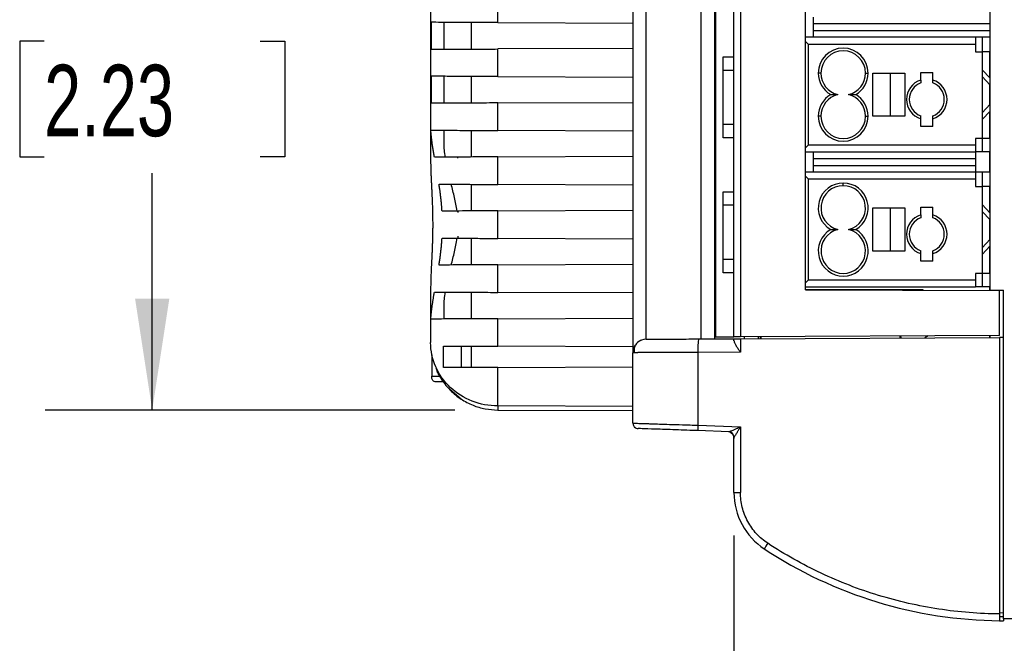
# Model space of a CAD drawing. Header units: millimetres. Extents: x 6 to 273, y 6 to 210.
# Tile 3 of 52: x 68 to 97, y 37 to 56. Entities that reach past the tile are written whole.
import ezdxf

# ---------------------------------------------------------------- set-up
doc = ezdxf.new("R2010")
doc.units = ezdxf.units.MM
doc.layers.add('DIMENSIONS', color=140, linetype='Continuous')
doc.styles.add('SLDTEXTSTYLE0', font='TXT', dxfattribs={"width": 0.7})
doc.dimstyles.new('SLDDIMSTYLE0', dxfattribs={"dimtxt": 2.158008, "dimasz": 3.302, "dimexe": 0, "dimexo": 0.0625, "dimgap": 0.539502, "dimtad": 0, "dimtih": 1, "dimtoh": 1, "dimdec": 1, "dimlfac": 2.5, "dimrnd": 1e-09, "dimzin": 4, "dimdsep": 46, "dimtxsty": 'SLDTEXTSTYLE0', "dimsah": 1, "dimcen": 0.09, "dimadec": 0, "dimazin": 1, "dimtfac": 1, "dimtdec": 1, "dimtofl": 0, "dimtmove": 0, "dimatfit": 3, "dimfxl": 0, "dimfrac": 2, "dimtolj": 1, "dimtzin": 12, "dimarcsym": 0})
doc.dimstyles.new('SLDDIMSTYLE2', dxfattribs={"dimtxt": 2.158008, "dimasz": 3.302, "dimexe": 0, "dimexo": 0.0625, "dimgap": 0.539502, "dimtad": 0, "dimtih": 1, "dimtoh": 1, "dimdec": 1, "dimlfac": 2.5, "dimrnd": 1e-09, "dimzin": 12, "dimdsep": 46, "dimtxsty": 'SLDTEXTSTYLE0', "dimsah": 1, "dimcen": 0.09, "dimadec": 0, "dimazin": 3, "dimtfac": 1, "dimtdec": 1, "dimtofl": 0, "dimtmove": 0, "dimatfit": 3, "dimfxl": 0, "dimfrac": 2, "dimtolj": 1, "dimtzin": 12, "dimarcsym": 0})

# ---------------------------------------------------------------- blocks, each defined once
blk = doc.blocks.new('_D_6')
at = {"layer": 'DIMENSIONS'}
for p, q in [((89.056, 40.55), (89.056, 27.854)), ((132.256, 37.95), (132.256, 27.854)), ((89.056, 31.029), (105.369, 31.029)), ((108.293, 31.029), (107.569, 31.029)), ((107.569, 31.029), (107.569, 27.599)), ((114.706, 31.029), (115.431, 31.029)), ((115.431, 31.029), (115.431, 27.599)), ((132.256, 31.029), (117.63, 31.029)), ((107.569, 27.599), (108.293, 27.599)), ((115.431, 27.599), (114.706, 27.599))]:
    blk.add_line(p, q, dxfattribs=at)
for points in [[(89.056, 31.029), (92.358, 30.521), (92.358, 31.537)], [(132.256, 31.029), (128.954, 31.537), (128.954, 30.521)]]:
    blk.add_solid(points, dxfattribs=at)
at = {"layer": 'DIMENSIONS', "char_height": 2.1167, "attachment_point": 1, "style": 'SLDTEXTSTYLE0'}
for s, insert in [('108.0', (107.396, 34.241)), ('4.25', (108.293, 30.328))]:
    blk.add_mtext(s, dxfattribs=dict(at, insert=insert))
blk = doc.blocks.new('_D_10')
at = {"layer": 'DIMENSIONS'}
for p, q in [((80.778, 66.972), (68.621, 66.972)), ((71.796, 66.972), (71.796, 59.119)), ((68.589, 55.206), (67.864, 55.206)), ((67.864, 55.206), (67.864, 51.777)), ((75.002, 55.206), (75.727, 55.206)), ((75.727, 55.206), (75.727, 51.777)), ((67.864, 51.777), (68.589, 51.777)), ((75.727, 51.777), (75.002, 51.777)), ((71.796, 44.268), (71.796, 51.294)), ((80.778, 44.268), (68.621, 44.268))]:
    blk.add_line(p, q, dxfattribs=at)
for points in [[(71.796, 66.972), (71.288, 63.67), (72.304, 63.67)], [(71.796, 44.268), (72.304, 47.57), (71.288, 47.57)]]:
    blk.add_solid(points, dxfattribs=at)
at = {"layer": 'DIMENSIONS', "char_height": 2.1167, "attachment_point": 1, "style": 'SLDTEXTSTYLE0'}
for s, insert in [('56.8', (68.589, 58.418)), ('2.23', (68.589, 54.505))]:
    blk.add_mtext(s, dxfattribs=dict(at, insert=insert))

msp = doc.modelspace()

# ---------------------------------------------------------------- linework, layer by layer
at = {"color": 7, "linetype": 'Continuous', "lineweight": 25}
for p, q in [((86.056, 65.27), (86.056, 45.969)), ((80.056, 64.972), (80.056, 51.643)), ((80.056, 64.972), (80.056, 51.643)), ((86.455, 46.369), (86.455, 64.87)), ((88.077, 64.863), (88.077, 46.376)), ((88.491, 46.378), (88.491, 64.862)), ((88.504, 64.802), (88.504, 46.437)), ((89.056, 46.44), (89.056, 64.8)), ((89.249, 64.799), (89.249, 46.44)), ((91.176, 47.834), (91.176, 63.405)), ((96.656, 47.82), (96.656, 63.419)), ((82.048, 55.757), (82.048, 56.574)), ((82.048, 55.757), (82.048, 56.574)), ((91.416, 55.72), (91.416, 55.92)), ((91.416, 55.72), (91.416, 55.92)), ((80.076, 55.766), (80.076, 54.966)), ((80.076, 55.766), (80.076, 54.966)), ((80.456, 54.967), (80.456, 55.764)), ((81.256, 55.76), (81.256, 54.971)), ((82.048, 55.757), (86.056, 55.739)), ((82.048, 55.757), (86.056, 55.739)), ((96.656, 55.72), (91.416, 55.72)), ((91.416, 55.52), (91.416, 55.72)), ((96.656, 55.72), (91.416, 55.72)), ((91.416, 55.52), (91.416, 55.72)), ((91.416, 55.52), (96.656, 55.52)), ((91.416, 55.32), (91.416, 55.52)), ((91.416, 55.52), (96.656, 55.52)), ((91.416, 55.32), (91.416, 55.52)), ((96.216, 55.32), (91.176, 55.32)), ((96.216, 55.32), (91.176, 55.32)), ((96.216, 55.32), (96.216, 55.12)), ((96.42, 55.32), (96.216, 55.32)), ((96.216, 55.32), (96.216, 55.12)), ((96.42, 55.32), (96.216, 55.32)), ((96.42, 55.32), (96.42, 54.892)), ((96.656, 55.32), (96.42, 55.32)), ((96.42, 55.32), (96.42, 54.892)), ((96.656, 55.32), (96.42, 55.32)), ((86.056, 54.992), (82.048, 54.974)), ((86.056, 54.992), (82.048, 54.974)), ((82.048, 54.157), (82.048, 54.974)), ((82.048, 54.157), (82.048, 54.974)), ((91.176, 55.198), (91.255, 55.12)), ((91.176, 55.198), (91.255, 55.12)), ((91.255, 55.12), (91.255, 52.12)), ((91.255, 55.12), (96.216, 55.12)), ((91.255, 55.12), (91.255, 52.12)), ((91.255, 55.12), (96.216, 55.12)), ((96.216, 55.12), (96.216, 54.892)), ((96.216, 55.12), (96.216, 54.892)), ((88.736, 54.74), (89.056, 54.74)), ((88.736, 54.34), (88.736, 54.74)), ((88.736, 54.74), (89.056, 54.74)), ((88.736, 54.34), (88.736, 54.74)), ((96.216, 54.892), (96.416, 54.892)), ((96.216, 54.892), (96.416, 54.892)), ((96.416, 54.892), (96.416, 52.32)), ((96.416, 54.892), (96.42, 54.892)), ((96.416, 54.892), (96.416, 52.32)), ((96.416, 54.892), (96.42, 54.892)), ((96.656, 54.892), (96.42, 54.892)), ((96.656, 54.892), (96.42, 54.892)), ((96.646, 54.117), (96.646, 54.892)), ((96.651, 54.112), (96.651, 54.892)), ((89.056, 54.34), (88.736, 54.34)), ((88.736, 52.74), (88.736, 54.34)), ((89.056, 54.34), (88.736, 54.34)), ((88.736, 52.74), (88.736, 54.34)), ((96.656, 54.106), (96.416, 54.36)), ((96.656, 54.106), (96.416, 54.36)), ((80.076, 54.166), (80.076, 53.366)), ((80.076, 54.166), (80.076, 53.366)), ((80.456, 53.367), (80.456, 54.164)), ((81.256, 54.16), (81.256, 53.371)), ((82.048, 54.157), (86.056, 54.139)), ((82.048, 54.157), (86.056, 54.139)), ((91.636, 54.26), (91.556, 54.26)), ((91.636, 54.26), (91.556, 54.26)), ((92.956, 54.26), (93.036, 54.26)), ((92.956, 54.26), (93.036, 54.26)), ((93.176, 54.26), (94.125, 54.26)), ((93.176, 52.98), (93.176, 54.26)), ((93.176, 54.26), (94.125, 54.26)), ((93.176, 52.98), (93.176, 54.26)), ((93.696, 52.98), (93.696, 54.26)), ((93.696, 52.98), (93.696, 54.26)), ((94.125, 54.26), (94.125, 52.98)), ((94.125, 54.26), (94.125, 52.98)), ((94.596, 54.28), (94.956, 54.28)), ((94.596, 54.052), (94.596, 54.28)), ((94.596, 54.28), (94.956, 54.28)), ((94.596, 54.052), (94.596, 54.28)), ((94.956, 54.052), (94.956, 54.28)), ((94.956, 54.052), (94.956, 54.28)), ((96.656, 53.906), (96.416, 54.16)), ((96.656, 53.906), (96.416, 54.16)), ((96.646, 53.322), (96.646, 53.917)), ((96.651, 53.327), (96.651, 53.912)), ((82.048, 53.374), (86.056, 53.392)), ((82.048, 53.374), (86.056, 53.392)), ((82.048, 52.557), (82.048, 53.374)), ((82.048, 52.557), (82.048, 53.374)), ((96.656, 53.333), (96.416, 53.08)), ((96.656, 53.333), (96.416, 53.08)), ((91.636, 52.98), (91.556, 52.98)), ((91.636, 52.98), (91.556, 52.98)), ((92.956, 52.98), (93.036, 52.98)), ((92.956, 52.98), (93.036, 52.98)), ((94.125, 52.98), (93.176, 52.98)), ((94.125, 52.98), (93.176, 52.98)), ((94.596, 52.68), (94.596, 52.907)), ((94.596, 52.68), (94.596, 52.907)), ((94.956, 52.68), (94.956, 52.907)), ((94.956, 52.68), (94.956, 52.907)), ((96.656, 53.133), (96.416, 52.88)), ((96.656, 53.133), (96.416, 52.88)), ((96.646, 52.32), (96.646, 53.122)), ((96.651, 52.32), (96.651, 53.127)), ((88.736, 52.74), (89.056, 52.74)), ((88.736, 52.34), (88.736, 52.74)), ((88.736, 52.74), (89.056, 52.74)), ((88.736, 52.34), (88.736, 52.74)), ((94.956, 52.68), (94.596, 52.68)), ((94.956, 52.68), (94.596, 52.68)), ((80.456, 52.179), (80.456, 52.564)), ((81.256, 52.56), (81.256, 51.771)), ((86.056, 52.539), (82.048, 52.557)), ((86.056, 52.539), (82.048, 52.557)), ((89.056, 52.34), (88.736, 52.34)), ((89.056, 52.34), (88.736, 52.34)), ((96.416, 52.32), (96.216, 52.32)), ((96.216, 52.32), (96.216, 52.12)), ((96.416, 52.32), (96.216, 52.32)), ((96.216, 52.32), (96.216, 52.12)), ((96.42, 52.32), (96.416, 52.32)), ((96.42, 52.32), (96.416, 52.32)), ((96.42, 52.32), (96.42, 51.92)), ((96.656, 52.32), (96.42, 52.32)), ((96.42, 52.32), (96.42, 51.92)), ((96.656, 52.32), (96.42, 52.32)), ((91.255, 52.12), (91.176, 52.041)), ((91.255, 52.12), (91.176, 52.041)), ((96.216, 52.12), (91.255, 52.12)), ((96.216, 52.12), (91.255, 52.12)), ((96.216, 52.12), (96.216, 51.92)), ((96.216, 52.12), (96.216, 51.92)), ((82.048, 51.774), (86.056, 51.792)), ((82.048, 51.774), (86.056, 51.792)), ((82.048, 50.957), (82.048, 51.774)), ((82.048, 50.957), (82.048, 51.774)), ((91.176, 51.92), (96.216, 51.92)), ((91.176, 51.92), (96.216, 51.92)), ((91.416, 51.72), (91.416, 51.92)), ((91.416, 51.72), (91.416, 51.92)), ((96.216, 51.72), (91.416, 51.72)), ((91.416, 51.52), (91.416, 51.72)), ((96.216, 51.72), (91.416, 51.72)), ((91.416, 51.52), (91.416, 51.72)), ((96.42, 51.92), (96.216, 51.92)), ((96.216, 51.92), (96.216, 51.72)), ((96.42, 51.92), (96.216, 51.92)), ((96.216, 51.92), (96.216, 51.72)), ((96.216, 51.72), (96.216, 51.52)), ((96.216, 51.72), (96.216, 51.52)), ((96.656, 51.92), (96.42, 51.92)), ((96.656, 51.92), (96.42, 51.92)), ((96.646, 51.32), (96.646, 51.92)), ((96.651, 51.569), (96.651, 51.92)), ((91.416, 51.52), (96.216, 51.52)), ((91.416, 51.32), (91.416, 51.52)), ((91.416, 51.52), (96.216, 51.52)), ((91.416, 51.32), (91.416, 51.52)), ((96.216, 51.52), (96.216, 51.32)), ((96.216, 51.52), (96.216, 51.32)), ((96.646, 51.569), (96.656, 51.569)), ((96.216, 51.32), (91.176, 51.32)), ((96.216, 51.32), (91.176, 51.32)), ((91.176, 51.198), (91.255, 51.12)), ((91.176, 51.198), (91.255, 51.12)), ((91.255, 51.12), (91.255, 48.12)), ((91.255, 51.12), (96.216, 51.12)), ((91.255, 51.12), (91.255, 48.12)), ((91.255, 51.12), (96.216, 51.12)), ((96.216, 51.32), (96.216, 51.12)), ((96.42, 51.32), (96.216, 51.32)), ((96.216, 51.32), (96.216, 51.12)), ((96.42, 51.32), (96.216, 51.32)), ((96.216, 51.12), (96.216, 50.892)), ((96.216, 51.12), (96.216, 50.892)), ((96.42, 51.32), (96.42, 50.892)), ((96.656, 51.32), (96.42, 51.32)), ((96.42, 51.32), (96.42, 50.892)), ((96.656, 51.32), (96.42, 51.32)), ((96.656, 51.37), (96.646, 51.37)), ((81.256, 50.96), (81.256, 50.171)), ((86.056, 50.939), (82.048, 50.957)), ((86.056, 50.939), (82.048, 50.957)), ((92.296, 50.92), (92.296, 51)), ((92.296, 50.92), (92.296, 51)), ((96.216, 50.892), (96.416, 50.892)), ((96.216, 50.892), (96.416, 50.892)), ((96.416, 50.892), (96.416, 48.32)), ((96.416, 50.892), (96.42, 50.892)), ((96.416, 50.892), (96.416, 48.32)), ((96.416, 50.892), (96.42, 50.892)), ((96.656, 50.892), (96.42, 50.892)), ((96.656, 50.892), (96.42, 50.892)), ((96.646, 50.117), (96.646, 50.892)), ((88.736, 50.74), (89.056, 50.74)), ((88.736, 50.34), (88.736, 50.74)), ((88.736, 50.74), (89.056, 50.74)), ((88.736, 50.34), (88.736, 50.74)), ((96.656, 50.769), (96.646, 50.769)), ((96.651, 50.112), (96.651, 50.769)), ((89.056, 50.34), (88.736, 50.34)), ((88.736, 48.74), (88.736, 50.34)), ((89.056, 50.34), (88.736, 50.34)), ((88.736, 48.74), (88.736, 50.34)), ((93.176, 50.26), (94.125, 50.26)), ((93.176, 48.98), (93.176, 50.26)), ((93.176, 50.26), (94.125, 50.26)), ((93.176, 48.98), (93.176, 50.26)), ((93.696, 48.98), (93.696, 50.26)), ((93.696, 48.98), (93.696, 50.26)), ((94.125, 50.26), (94.125, 48.98)), ((94.125, 50.26), (94.125, 48.98)), ((94.596, 50.28), (94.956, 50.28)), ((94.596, 50.052), (94.596, 50.28)), ((94.596, 50.28), (94.956, 50.28)), ((94.596, 50.052), (94.596, 50.28)), ((94.956, 50.052), (94.956, 50.28)), ((94.956, 50.052), (94.956, 50.28)), ((96.656, 50.106), (96.416, 50.36)), ((96.656, 50.106), (96.416, 50.36)), ((82.048, 50.174), (86.056, 50.192)), ((82.048, 50.174), (86.056, 50.192)), ((82.048, 49.357), (82.048, 50.174)), ((82.048, 49.357), (82.048, 50.174)), ((96.656, 49.906), (96.416, 50.16)), ((96.656, 49.906), (96.416, 50.16)), ((96.646, 49.322), (96.646, 49.917)), ((96.651, 49.327), (96.651, 49.912)), ((81.256, 49.36), (81.256, 48.571)), ((86.056, 49.339), (82.048, 49.357)), ((86.056, 49.339), (82.048, 49.357)), ((96.656, 49.333), (96.416, 49.08)), ((96.656, 49.333), (96.416, 49.08)), ((96.656, 49.133), (96.416, 48.88)), ((96.656, 49.133), (96.416, 48.88)), ((96.646, 48.32), (96.646, 49.122)), ((96.651, 48.32), (96.651, 49.127)), ((94.125, 48.98), (93.176, 48.98)), ((94.125, 48.98), (93.176, 48.98)), ((94.596, 48.68), (94.596, 48.907)), ((94.596, 48.68), (94.596, 48.907)), ((94.956, 48.68), (94.956, 48.907)), ((94.956, 48.68), (94.956, 48.907)), ((82.048, 48.574), (86.056, 48.592)), ((82.048, 48.574), (86.056, 48.592)), ((82.048, 47.757), (82.048, 48.574)), ((82.048, 47.757), (82.048, 48.574)), ((88.736, 48.74), (89.056, 48.74)), ((88.736, 48.34), (88.736, 48.74)), ((88.736, 48.74), (89.056, 48.74)), ((88.736, 48.34), (88.736, 48.74)), ((94.956, 48.68), (94.596, 48.68)), ((94.956, 48.68), (94.596, 48.68)), ((89.056, 48.34), (88.736, 48.34)), ((89.056, 48.34), (88.736, 48.34)), ((96.416, 48.32), (96.216, 48.32)), ((96.216, 48.32), (96.216, 48.12)), ((96.416, 48.32), (96.216, 48.32)), ((96.216, 48.32), (96.216, 48.12)), ((96.42, 48.32), (96.416, 48.32)), ((96.42, 48.32), (96.416, 48.32)), ((96.42, 48.32), (96.42, 47.92)), ((96.656, 48.32), (96.42, 48.32)), ((96.42, 48.32), (96.42, 47.92)), ((96.656, 48.32), (96.42, 48.32)), ((91.176, 48.041), (91.255, 48.12)), ((91.176, 48.041), (91.255, 48.12)), ((91.176, 47.92), (96.216, 47.92)), ((91.176, 47.92), (96.216, 47.92)), ((96.216, 48.12), (91.255, 48.12)), ((96.216, 48.12), (91.255, 48.12)), ((96.216, 48.12), (96.216, 47.92)), ((96.216, 48.12), (96.216, 47.92)), ((96.42, 47.92), (96.216, 47.92)), ((96.42, 47.92), (96.216, 47.92)), ((96.656, 47.92), (96.42, 47.92)), ((96.656, 47.92), (96.42, 47.92)), ((96.646, 47.81), (96.646, 47.92)), ((96.651, 47.81), (96.651, 47.92)), ((80.056, 47.889), (80.056, 46.268)), ((80.056, 47.889), (80.056, 46.268)), ((81.256, 47.76), (81.256, 46.971)), ((86.056, 47.739), (82.048, 47.757)), ((86.056, 47.739), (82.048, 47.757)), ((91.176, 47.855), (94.656, 47.84)), ((91.176, 47.834), (96.936, 47.809)), ((94.656, 47.84), (94.656, 47.819)), ((96.656, 47.82), (97.056, 47.82)), ((96.936, 46.474), (96.936, 47.809)), ((97.056, 38.081), (97.056, 47.82)), ((80.456, 46.967), (80.456, 47.352)), ((82.048, 46.974), (86.056, 46.992)), ((82.048, 46.974), (86.056, 46.992)), ((82.048, 46.157), (82.048, 46.974)), ((82.048, 46.157), (82.048, 46.974)), ((89.055, 46.461), (89.055, 46.44)), ((96.936, 46.474), (89.249, 46.44)), ((93.976, 46.461), (93.976, 46.402)), ((94.812, 46.465), (94.717, 46.405)), ((96.646, 46.413), (96.646, 46.473)), ((96.651, 46.413), (96.651, 46.473)), ((80.433, 45.527), (80.433, 46.164)), ((80.433, 45.527), (80.433, 46.164)), ((80.957, 46.162), (80.957, 45.53)), ((81.256, 46.16), (81.256, 45.531)), ((86.056, 46.139), (82.048, 46.157)), ((86.056, 46.139), (82.048, 46.157)), ((87.999, 46.376), (89.056, 46.38)), ((89.056, 46.323), (89.056, 46.38)), ((89.249, 46.381), (96.936, 46.415)), ((89.249, 46.381), (89.249, 45.981)), ((89.353, 46.441), (89.353, 46.381)), ((89.775, 46.443), (89.775, 46.383)), ((89.843, 46.384), (89.843, 46.443)), ((89.854, 46.443), (89.854, 46.384)), ((89.856, 46.384), (89.856, 46.443)), ((93.976, 46.44), (94.016, 46.44)), ((94.016, 46.402), (94.016, 46.44)), ((96.936, 46.415), (96.936, 38.22)), ((97.056, 46.415), (96.936, 46.415)), ((80.089, 45.906), (80.089, 45.271)), ((80.089, 45.906), (80.089, 45.271)), ((86.056, 43.879), (86.056, 45.969)), ((89.249, 45.981), (87.987, 45.976)), ((87.987, 45.976), (87.987, 43.817)), ((82.048, 45.534), (86.056, 45.552)), ((82.048, 45.534), (86.056, 45.552)), ((82.048, 44.388), (82.048, 45.534)), ((82.048, 44.388), (82.048, 45.534)), ((80.089, 45.271), (80.323, 45.27)), ((80.089, 45.271), (80.323, 45.27)), ((80.429, 45.106), (80.209, 45.106)), ((80.429, 45.106), (80.209, 45.106)), ((80.374, 45.194), (80.349, 45.226)), ((80.374, 45.194), (80.349, 45.226)), ((80.964, 44.592), (80.625, 44.872)), ((80.964, 44.592), (80.625, 44.872)), ((86.056, 44.37), (82.048, 44.388)), ((86.056, 44.37), (82.048, 44.388)), ((82.048, 44.268), (86.056, 44.25)), ((82.048, 44.268), (86.056, 44.25)), ((86.056, 43.879), (86.074, 43.878)), ((87.987, 43.817), (89.249, 43.773)), ((88.903, 43.625), (87.987, 43.657)), ((88.977, 43.586), (88.944, 43.598)), ((88.953, 43.613), (88.977, 43.586)), ((89.249, 43.773), (89.249, 41.82)), ((89.056, 41.82), (89.056, 43.465)), ((89.056, 41.82), (89.249, 41.82)), ((96.936, 38.259), (97.056, 38.26)), ((97.056, 38.14), (96.936, 38.139)), ((98.12, 38.079), (97.056, 38.081)), ((97.056, 38.081), (97.056, 38.02))]:
    msp.add_line(p, q, dxfattribs=at)
for centre, radius, start, end in [((92.296, 54.26), 0.74, 0, 180), ((92.296, 54.26), 0.74, 0, 180), ((92.296, 54.26), 0.66, 0, 180), ((92.296, 54.26), 0.66, 0, 180), ((92.296, 54.26), 0.74, 180, 239.8673), ((92.296, 54.26), 0.74, 180, 239.8673), ((92.296, 54.26), 0.66, 180, 255.8589), ((92.296, 54.26), 0.66, 180, 255.8589), ((92.296, 54.26), 0.66, 284.1411, 0), ((92.296, 54.26), 0.66, 284.1411, 0), ((92.296, 54.26), 0.74, 300.1327, 0), ((92.296, 54.26), 0.74, 300.1327, 0), ((94.776, 53.48), 0.6, 107.4576, 252.5424), ((94.776, 53.48), 0.6, 107.4576, 252.5424), ((94.776, 53.48), 0.6, 287.4576, 72.5424), ((94.776, 53.48), 0.6, 287.4576, 72.5424), ((94.776, 53.48), 0.52, 110.2522, 249.7478), ((94.776, 53.48), 0.52, 110.2522, 249.7478), ((94.776, 53.48), 0.52, 290.2522, 69.7478), ((94.776, 53.48), 0.52, 290.2522, 69.7478), ((92.296, 52.98), 0.74, 120.1327, 180), ((92.296, 52.98), 0.74, 120.1327, 180), ((92.296, 52.98), 0.66, 104.1411, 180), ((92.296, 52.98), 0.66, 104.1411, 180), ((92.296, 52.98), 0.66, 0, 75.8589), ((92.296, 52.98), 0.66, 0, 75.8589), ((92.296, 52.98), 0.74, 0, 59.8673), ((92.296, 52.98), 0.74, 0, 59.8673), ((92.296, 52.98), 0.74, 180, 0), ((92.296, 52.98), 0.74, 180, 0), ((92.296, 52.98), 0.66, 180, 270), ((92.296, 52.98), 0.66, 180, 270), ((92.296, 52.98), 0.66, 270, 0), ((92.296, 52.98), 0.66, 270, 0), ((92.296, 50.26), 0.74, 90, 239.8673), ((92.296, 50.26), 0.74, 90, 239.8673), ((92.296, 50.26), 0.66, 90, 255.8589), ((92.296, 50.26), 0.66, 90, 255.8589), ((92.296, 50.26), 0.74, 300.1327, 90), ((92.296, 50.26), 0.74, 300.1327, 90), ((92.296, 50.26), 0.66, 284.1411, 90), ((92.296, 50.26), 0.66, 284.1411, 90), ((94.776, 49.48), 0.6, 107.4576, 252.5424), ((94.776, 49.48), 0.6, 107.4576, 252.5424), ((94.776, 49.48), 0.52, 110.2522, 249.7478), ((94.776, 49.48), 0.52, 110.2522, 249.7478), ((94.776, 49.48), 0.6, 287.4576, 72.5424), ((94.776, 49.48), 0.6, 287.4576, 72.5424), ((94.776, 49.48), 0.52, 290.2522, 69.7478), ((94.776, 49.48), 0.52, 290.2522, 69.7478), ((92.296, 48.98), 0.74, 120.1327, 59.8673), ((92.296, 48.98), 0.74, 120.1327, 59.8673), ((92.296, 48.98), 0.66, 104.1411, 270), ((92.296, 48.98), 0.66, 104.1411, 270), ((92.296, 48.98), 0.66, 270, 75.8589), ((92.296, 48.98), 0.66, 270, 75.8589), ((86.456, 45.969), 0.4, 146.4611, 180), ((86.456, 45.969), 0.4, 90.25, 130.8548), ((90.861, 46.088), 2.877, 174.2629, 182.239), ((88.923, 44.328), 6.876, 179.5, 180.5), ((88.923, 44.328), 6.876, 179.5, 180.5), ((86.216, 43.879), 0.16, 180, 211.0743), ((89.134, 43.737), 1.15, 176.0129, 183.9871), ((86.216, 43.879), 0.16, 227.5577, 268), ((88.896, 43.465), 0.16, 0, 88), ((88.897, 43.465), 0.16, 359.9039, 87.9176), ((91.431, 39.354), 1.677, 144.9481, 151.6581)]:
    msp.add_arc(centre, radius, start, end, dxfattribs=at)
for points, knots in [([(82.048, 55.757), (81.83, 55.758), (81.598, 55.759), (81.147, 55.761), (80.929, 55.762), (80.555, 55.763), (80.4, 55.764), (80.176, 55.765), (80.107, 55.765), (80.076, 55.766)], [0, 0, 0, 0, 0.25, 0.25, 0.5, 0.5, 0.75, 0.75, 1, 1, 1, 1]), ([(82.048, 55.757), (81.83, 55.758), (81.598, 55.759), (81.147, 55.761), (80.929, 55.762), (80.555, 55.763), (80.4, 55.764), (80.176, 55.765), (80.107, 55.765), (80.076, 55.766)], [0, 0, 0, 0, 0.25, 0.25, 0.5, 0.5, 0.75, 0.75, 1, 1, 1, 1]), ([(80.076, 54.966), (80.107, 54.966), (80.176, 54.966), (80.4, 54.967), (80.555, 54.968), (80.929, 54.969), (81.147, 54.97), (81.598, 54.972), (81.83, 54.973), (82.048, 54.974)], [0, 0, 0, 0, 0.25, 0.25, 0.5, 0.5, 0.75, 0.75, 1, 1, 1, 1]), ([(80.076, 54.966), (80.107, 54.966), (80.176, 54.966), (80.4, 54.967), (80.555, 54.968), (80.929, 54.969), (81.147, 54.97), (81.598, 54.972), (81.83, 54.973), (82.048, 54.974)], [0, 0, 0, 0, 0.25, 0.25, 0.5, 0.5, 0.75, 0.75, 1, 1, 1, 1]), ([(82.048, 54.157), (81.83, 54.158), (81.598, 54.159), (81.147, 54.161), (80.929, 54.162), (80.555, 54.163), (80.4, 54.164), (80.176, 54.165), (80.107, 54.165), (80.076, 54.166)], [0, 0, 0, 0, 0.25, 0.25, 0.5, 0.5, 0.75, 0.75, 1, 1, 1, 1]), ([(82.048, 54.157), (81.83, 54.158), (81.598, 54.159), (81.147, 54.161), (80.929, 54.162), (80.555, 54.163), (80.4, 54.164), (80.176, 54.165), (80.107, 54.165), (80.076, 54.166)], [0, 0, 0, 0, 0.25, 0.25, 0.5, 0.5, 0.75, 0.75, 1, 1, 1, 1]), ([(91.925, 53.62), (91.943, 53.62), (91.976, 53.62), (92.029, 53.62), (92.081, 53.62), (92.118, 53.62), (92.135, 53.62)], [0, 0, 0, 0, 0.292383, 0.554917, 0.789758, 1, 1, 1, 1]), ([(91.925, 53.62), (91.943, 53.62), (91.976, 53.62), (92.029, 53.62), (92.081, 53.62), (92.118, 53.62), (92.135, 53.62)], [0, 0, 0, 0, 0.292383, 0.554917, 0.789758, 1, 1, 1, 1]), ([(92.458, 53.62), (92.469, 53.62), (92.493, 53.62), (92.528, 53.62), (92.563, 53.62), (92.598, 53.62), (92.633, 53.62), (92.656, 53.62), (92.668, 53.62)], [0, 0, 0, 0, 0.137644, 0.285656, 0.445128, 0.616918, 0.801699, 1, 1, 1, 1]), ([(92.458, 53.62), (92.469, 53.62), (92.493, 53.62), (92.528, 53.62), (92.563, 53.62), (92.598, 53.62), (92.633, 53.62), (92.656, 53.62), (92.668, 53.62)], [0, 0, 0, 0, 0.137644, 0.285656, 0.445128, 0.616918, 0.801699, 1, 1, 1, 1]), ([(82.048, 53.374), (81.83, 53.373), (81.598, 53.372), (81.147, 53.37), (80.929, 53.369), (80.555, 53.368), (80.4, 53.367), (80.176, 53.366), (80.107, 53.366), (80.076, 53.366)], [0, 0, 0, 0, 0.25, 0.25, 0.5, 0.5, 0.75, 0.75, 1, 1, 1, 1]), ([(82.048, 53.374), (81.83, 53.373), (81.598, 53.372), (81.147, 53.37), (80.929, 53.369), (80.555, 53.368), (80.4, 53.367), (80.176, 53.366), (80.107, 53.366), (80.076, 53.366)], [0, 0, 0, 0, 0.25, 0.25, 0.5, 0.5, 0.75, 0.75, 1, 1, 1, 1]), ([(80.168, 51.766), (80.161, 51.807), (80.147, 51.888), (80.128, 52.007), (80.11, 52.124), (80.094, 52.238), (80.081, 52.35), (80.069, 52.459), (80.065, 52.53), (80.062, 52.566)], [0, 0, 0, 0, 0.144842, 0.288852, 0.43213, 0.574779, 0.716904, 0.858609, 1, 1, 1, 1]), ([(80.062, 52.566), (80.079, 52.566), (80.137, 52.565), (80.348, 52.564), (80.503, 52.564), (80.884, 52.562), (81.11, 52.561), (81.58, 52.559), (81.822, 52.558), (82.048, 52.557)], [0, 0, 0, 0, 0.25, 0.25, 0.5, 0.5, 0.75, 0.75, 1, 1, 1, 1]), ([(80.168, 51.766), (80.161, 51.807), (80.147, 51.888), (80.128, 52.007), (80.11, 52.124), (80.094, 52.238), (80.081, 52.35), (80.069, 52.459), (80.065, 52.53), (80.062, 52.566)], [0, 0, 0, 0, 0.144842, 0.288852, 0.43213, 0.574779, 0.716904, 0.858609, 1, 1, 1, 1]), ([(80.062, 52.566), (80.079, 52.566), (80.137, 52.565), (80.348, 52.564), (80.503, 52.564), (80.884, 52.562), (81.11, 52.561), (81.58, 52.559), (81.822, 52.558), (82.048, 52.557)], [0, 0, 0, 0, 0.25, 0.25, 0.5, 0.5, 0.75, 0.75, 1, 1, 1, 1]), ([(82.048, 51.774), (81.855, 51.773), (81.654, 51.773), (81.26, 51.771), (81.067, 51.77), (80.723, 51.769), (80.57, 51.768), (80.325, 51.767), (80.232, 51.766), (80.168, 51.766)], [0, 0, 0, 0, 0.25, 0.25, 0.5, 0.5, 0.75, 0.75, 1, 1, 1, 1]), ([(82.048, 51.774), (81.855, 51.773), (81.654, 51.773), (81.26, 51.771), (81.067, 51.77), (80.723, 51.769), (80.57, 51.768), (80.325, 51.767), (80.232, 51.766), (80.168, 51.766)], [0, 0, 0, 0, 0.25, 0.25, 0.5, 0.5, 0.75, 0.75, 1, 1, 1, 1]), ([(80.859, 51.737), (80.86, 51.74), (80.86, 51.763), (80.861, 51.783), (80.862, 51.789), (80.862, 51.789)], [0, 0, 0, 0, 0.14542, 0.998116, 1, 1, 1, 1]), ([(80.056, 51.643), (80.057, 51.607), (80.057, 51.535), (80.059, 51.425), (80.063, 51.314), (80.067, 51.201), (80.073, 51.087), (80.078, 50.971), (80.084, 50.854), (80.092, 50.696), (80.101, 50.496), (80.11, 50.254), (80.116, 50.01), (80.116, 49.847), (80.117, 49.766)], [0, 0, 0, 0, 0.062665, 0.125162, 0.187551, 0.249893, 0.31225, 0.374683, 0.437253, 0.500021, 0.625922, 0.750871, 0.875388, 1, 1, 1, 1]), ([(80.056, 51.643), (80.057, 51.607), (80.057, 51.535), (80.059, 51.425), (80.063, 51.314), (80.067, 51.201), (80.073, 51.087), (80.078, 50.971), (80.084, 50.854), (80.092, 50.696), (80.101, 50.496), (80.11, 50.254), (80.116, 50.01), (80.116, 49.847), (80.117, 49.766)], [0, 0, 0, 0, 0.062665, 0.125162, 0.187551, 0.249893, 0.31225, 0.374683, 0.437253, 0.500021, 0.625922, 0.750871, 0.875388, 1, 1, 1, 1]), ([(80.394, 50.167), (80.391, 50.205), (80.386, 50.281), (80.377, 50.394), (80.366, 50.508), (80.353, 50.622), (80.338, 50.736), (80.323, 50.85), (80.311, 50.926), (80.305, 50.965)], [0, 0, 0, 0, 0.139641, 0.280158, 0.42167, 0.564296, 0.708151, 0.85335, 1, 1, 1, 1]), ([(80.305, 50.965), (80.387, 50.964), (80.491, 50.964), (80.737, 50.963), (80.88, 50.962), (81.192, 50.961), (81.361, 50.96), (81.704, 50.958), (81.879, 50.958), (82.048, 50.957)], [0, 0, 0, 0, 0.25, 0.25, 0.5, 0.5, 0.75, 0.75, 1, 1, 1, 1]), ([(80.394, 50.167), (80.391, 50.205), (80.386, 50.281), (80.377, 50.394), (80.366, 50.508), (80.353, 50.622), (80.338, 50.736), (80.323, 50.85), (80.311, 50.926), (80.305, 50.965)], [0, 0, 0, 0, 0.139641, 0.280158, 0.42167, 0.564296, 0.708151, 0.85335, 1, 1, 1, 1]), ([(80.305, 50.965), (80.387, 50.964), (80.491, 50.964), (80.737, 50.963), (80.88, 50.962), (81.192, 50.961), (81.361, 50.96), (81.704, 50.958), (81.879, 50.958), (82.048, 50.957)], [0, 0, 0, 0, 0.25, 0.25, 0.5, 0.5, 0.75, 0.75, 1, 1, 1, 1]), ([(80.844, 50.169), (80.823, 50.306), (80.795, 50.439), (80.733, 50.703), (80.7, 50.834), (80.667, 50.963)], [0, 0, 0, 0, 0.5, 0.5, 1, 1, 1, 1]), ([(82.048, 50.174), (81.891, 50.174), (81.73, 50.173), (81.413, 50.172), (81.256, 50.171), (80.964, 50.17), (80.827, 50.169), (80.586, 50.168), (80.481, 50.167), (80.394, 50.167)], [0, 0, 0, 0, 0.25, 0.25, 0.5, 0.5, 0.75, 0.75, 1, 1, 1, 1]), ([(82.048, 50.174), (81.891, 50.174), (81.73, 50.173), (81.413, 50.172), (81.256, 50.171), (80.964, 50.17), (80.827, 50.169), (80.586, 50.168), (80.481, 50.167), (80.394, 50.167)], [0, 0, 0, 0, 0.25, 0.25, 0.5, 0.5, 0.75, 0.75, 1, 1, 1, 1]), ([(80.862, 50.142), (80.862, 50.151), (80.861, 50.17), (80.86, 50.171), (80.859, 50.172)], [0, 0, 0, 0, 0.457721, 1, 1, 1, 1]), ([(80.864, 50.172), (80.864, 50.168), (80.865, 50.153), (80.865, 50.137), (80.865, 50.124), (80.865, 50.124)], [0, 0, 0, 0, 0.3347328, 0.9990261, 1, 1, 1, 1]), ([(80.117, 49.766), (80.117, 49.725), (80.116, 49.643), (80.115, 49.522), (80.113, 49.4), (80.109, 49.279), (80.105, 49.158), (80.101, 49.037), (80.095, 48.916), (80.089, 48.773), (80.081, 48.607), (80.071, 48.422), (80.064, 48.24), (80.058, 48.062), (80.057, 47.946), (80.056, 47.889)], [0, 0, 0, 0, 0.062303, 0.124518, 0.186711, 0.248947, 0.311292, 0.37381, 0.436568, 0.499628, 0.600023, 0.700007, 0.79983, 0.899744, 1, 1, 1, 1]), ([(80.117, 49.766), (80.117, 49.725), (80.116, 49.643), (80.115, 49.522), (80.113, 49.4), (80.109, 49.279), (80.105, 49.158), (80.101, 49.037), (80.095, 48.916), (80.089, 48.773), (80.081, 48.607), (80.071, 48.422), (80.064, 48.24), (80.058, 48.062), (80.057, 47.946), (80.056, 47.889)], [0, 0, 0, 0, 0.062303, 0.124518, 0.186711, 0.248947, 0.311292, 0.37381, 0.436568, 0.499628, 0.600023, 0.700007, 0.79983, 0.899744, 1, 1, 1, 1]), ([(80.859, 49.362), (80.859, 49.362), (80.859, 49.36), (80.86, 49.369), (80.861, 49.374)], [0, 0, 0, 0, 0.443936, 1, 1, 1, 1]), ([(80.865, 49.419), (80.865, 49.408), (80.865, 49.386), (80.864, 49.371), (80.864, 49.363)], [0, 0, 0, 0, 0.489873, 1, 1, 1, 1]), ([(91.925, 49.62), (91.943, 49.62), (91.976, 49.62), (92.029, 49.62), (92.081, 49.62), (92.118, 49.62), (92.135, 49.62)], [0, 0, 0, 0, 0.292383, 0.554917, 0.789758, 1, 1, 1, 1]), ([(91.925, 49.62), (91.943, 49.62), (91.976, 49.62), (92.029, 49.62), (92.081, 49.62), (92.118, 49.62), (92.135, 49.62)], [0, 0, 0, 0, 0.292383, 0.554917, 0.789758, 1, 1, 1, 1]), ([(92.458, 49.62), (92.469, 49.62), (92.493, 49.62), (92.528, 49.62), (92.563, 49.62), (92.598, 49.62), (92.633, 49.62), (92.656, 49.62), (92.668, 49.62)], [0, 0, 0, 0, 0.137644, 0.285656, 0.445128, 0.616918, 0.801699, 1, 1, 1, 1]), ([(92.458, 49.62), (92.469, 49.62), (92.493, 49.62), (92.528, 49.62), (92.563, 49.62), (92.598, 49.62), (92.633, 49.62), (92.656, 49.62), (92.668, 49.62)], [0, 0, 0, 0, 0.137644, 0.285656, 0.445128, 0.616918, 0.801699, 1, 1, 1, 1]), ([(80.305, 48.567), (80.311, 48.605), (80.323, 48.681), (80.338, 48.795), (80.353, 48.91), (80.366, 49.023), (80.377, 49.137), (80.386, 49.251), (80.391, 49.326), (80.394, 49.364)], [0, 0, 0, 0, 0.14665, 0.291849, 0.435704, 0.57833, 0.719842, 0.860359, 1, 1, 1, 1]), ([(80.305, 48.567), (80.311, 48.605), (80.323, 48.681), (80.338, 48.795), (80.353, 48.91), (80.366, 49.023), (80.377, 49.137), (80.386, 49.251), (80.391, 49.326), (80.394, 49.364)], [0, 0, 0, 0, 0.14665, 0.291849, 0.435704, 0.57833, 0.719842, 0.860359, 1, 1, 1, 1]), ([(80.394, 49.364), (80.481, 49.364), (80.586, 49.363), (80.827, 49.362), (80.964, 49.362), (81.256, 49.36), (81.413, 49.36), (81.73, 49.358), (81.891, 49.358), (82.048, 49.357)], [0, 0, 0, 0, 0.25, 0.25, 0.5, 0.5, 0.75, 0.75, 1, 1, 1, 1]), ([(80.394, 49.364), (80.481, 49.364), (80.586, 49.363), (80.827, 49.362), (80.964, 49.362), (81.256, 49.36), (81.413, 49.36), (81.73, 49.358), (81.891, 49.358), (82.048, 49.357)], [0, 0, 0, 0, 0.25, 0.25, 0.5, 0.5, 0.75, 0.75, 1, 1, 1, 1]), ([(80.667, 48.568), (80.7, 48.698), (80.733, 48.828), (80.795, 49.092), (80.823, 49.226), (80.844, 49.362)], [0, 0, 0, 0, 0.5, 0.5, 1, 1, 1, 1]), ([(82.048, 48.574), (81.879, 48.574), (81.704, 48.573), (81.361, 48.571), (81.192, 48.571), (80.88, 48.569), (80.737, 48.569), (80.491, 48.568), (80.387, 48.567), (80.305, 48.567)], [0, 0, 0, 0, 0.25, 0.25, 0.5, 0.5, 0.75, 0.75, 1, 1, 1, 1]), ([(82.048, 48.574), (81.879, 48.574), (81.704, 48.573), (81.361, 48.571), (81.192, 48.571), (80.88, 48.569), (80.737, 48.569), (80.491, 48.568), (80.387, 48.567), (80.305, 48.567)], [0, 0, 0, 0, 0.25, 0.25, 0.5, 0.5, 0.75, 0.75, 1, 1, 1, 1]), ([(80.062, 46.966), (80.064, 46.997), (80.068, 47.059), (80.078, 47.154), (80.089, 47.251), (80.102, 47.35), (80.117, 47.451), (80.133, 47.554), (80.15, 47.658), (80.162, 47.73), (80.168, 47.765)], [0, 0, 0, 0, 0.1237027, 0.2476353, 0.3718688, 0.496474, 0.6215208, 0.7470786, 0.8732158, 1, 1, 1, 1]), ([(80.062, 46.966), (80.064, 46.997), (80.068, 47.059), (80.078, 47.154), (80.089, 47.251), (80.102, 47.35), (80.117, 47.451), (80.133, 47.554), (80.15, 47.658), (80.162, 47.73), (80.168, 47.765)], [0, 0, 0, 0, 0.1237027, 0.2476353, 0.3718688, 0.496474, 0.6215208, 0.7470786, 0.8732158, 1, 1, 1, 1]), ([(80.168, 47.765), (80.232, 47.765), (80.325, 47.764), (80.57, 47.763), (80.723, 47.763), (81.067, 47.761), (81.26, 47.76), (81.654, 47.759), (81.855, 47.758), (82.048, 47.757)], [0, 0, 0, 0, 0.25, 0.25, 0.5, 0.5, 0.75, 0.75, 1, 1, 1, 1]), ([(80.168, 47.765), (80.232, 47.765), (80.325, 47.764), (80.57, 47.763), (80.723, 47.763), (81.067, 47.761), (81.26, 47.76), (81.654, 47.759), (81.855, 47.758), (82.048, 47.757)], [0, 0, 0, 0, 0.25, 0.25, 0.5, 0.5, 0.75, 0.75, 1, 1, 1, 1]), ([(82.048, 46.974), (81.822, 46.973), (81.58, 46.972), (81.11, 46.97), (80.884, 46.969), (80.503, 46.968), (80.348, 46.967), (80.137, 46.966), (80.079, 46.966), (80.062, 46.966)], [0, 0, 0, 0, 0.25, 0.25, 0.5, 0.5, 0.75, 0.75, 1, 1, 1, 1]), ([(82.048, 46.974), (81.822, 46.973), (81.58, 46.972), (81.11, 46.97), (80.884, 46.969), (80.503, 46.968), (80.348, 46.967), (80.137, 46.966), (80.079, 46.966), (80.062, 46.966)], [0, 0, 0, 0, 0.25, 0.25, 0.5, 0.5, 0.75, 0.75, 1, 1, 1, 1]), ([(82.048, 44.388), (81.787, 44.389), (81.526, 44.438), (81.044, 44.628), (80.823, 44.767), (80.455, 45.115), (80.308, 45.323), (80.108, 45.777), (80.056, 46.022), (80.056, 46.268)], [0, 0, 0, 0, 0.25, 0.25, 0.5, 0.5, 0.75, 0.75, 1, 1, 1, 1]), ([(82.048, 44.388), (81.787, 44.389), (81.526, 44.438), (81.044, 44.628), (80.823, 44.767), (80.455, 45.115), (80.308, 45.323), (80.108, 45.777), (80.056, 46.022), (80.056, 46.268)], [0, 0, 0, 0, 0.25, 0.25, 0.5, 0.5, 0.75, 0.75, 1, 1, 1, 1]), ([(80.433, 46.164), (80.521, 46.164), (80.626, 46.163), (80.865, 46.162), (80.998, 46.162), (81.283, 46.16), (81.434, 46.16), (81.741, 46.158), (81.896, 46.158), (82.048, 46.157)], [0, 0, 0, 0, 0.25, 0.25, 0.5, 0.5, 0.75, 0.75, 1, 1, 1, 1]), ([(80.433, 46.164), (80.521, 46.164), (80.626, 46.163), (80.865, 46.162), (80.998, 46.162), (81.283, 46.16), (81.434, 46.16), (81.741, 46.158), (81.896, 46.158), (82.048, 46.157)], [0, 0, 0, 0, 0.25, 0.25, 0.5, 0.5, 0.75, 0.75, 1, 1, 1, 1]), ([(86.308, 46.34), (86.272, 46.322), (86.199, 46.284), (86.125, 46.19), (86.085, 46.081), (86.09, 46.006), (86.093, 45.969)], [0, 0, 0, 0, 0.247925, 0.502812, 0.755986, 1, 1, 1, 1]), ([(86.455, 46.369), (86.455, 46.369), (86.488, 46.369), (86.637, 46.37), (86.754, 46.37), (87.053, 46.371), (87.235, 46.372), (87.616, 46.374), (87.814, 46.375), (87.999, 46.376)], [0, 0, 0, 0, 0.25, 0.25, 0.5, 0.5, 0.75, 0.75, 1, 1, 1, 1]), ([(88.504, 46.437), (88.676, 46.438), (88.811, 46.439), (88.997, 46.439), (89.047, 46.44), (89.055, 46.44)], [0, 0, 0, 0, 0.5, 0.5, 1, 1, 1, 1]), ([(89.249, 46.44), (89.226, 46.44), (89.202, 46.44), (89.154, 46.44), (89.131, 46.44), (89.094, 46.44), (89.079, 46.44), (89.061, 46.44), (89.056, 46.44), (89.056, 46.44)], [0, 0, 0, 0, 0.25, 0.25, 0.5, 0.5, 0.75, 0.75, 1, 1, 1, 1]), ([(89.056, 46.38), (89.056, 46.38), (89.061, 46.38), (89.079, 46.38), (89.094, 46.38), (89.131, 46.381), (89.154, 46.381), (89.202, 46.381), (89.226, 46.381), (89.249, 46.381)], [0, 0, 0, 0, 0.25, 0.25, 0.5, 0.5, 0.75, 0.75, 1, 1, 1, 1]), ([(89.056, 46.323), (89.057, 46.318), (89.057, 46.308), (89.061, 46.291), (89.068, 46.272), (89.079, 46.246), (89.097, 46.211), (89.131, 46.153), (89.171, 46.093), (89.214, 46.031), (89.236, 46), (89.249, 45.981)], [0, 0, 0, 0, 0.058372, 0.119454, 0.183446, 0.250521, 0.368558, 0.500539, 0.74936, 0.853343, 1, 1, 1, 1]), ([(87.987, 45.976), (87.959, 45.975), (87.903, 45.975), (87.821, 45.975), (87.74, 45.975), (87.66, 45.974), (87.581, 45.974), (87.504, 45.974), (87.428, 45.974), (87.354, 45.973), (87.282, 45.973), (87.212, 45.973), (87.143, 45.973), (87.077, 45.973), (87.013, 45.972), (86.95, 45.972), (86.89, 45.972), (86.832, 45.972), (86.776, 45.972), (86.722, 45.971), (86.671, 45.971), (86.622, 45.971), (86.575, 45.971), (86.53, 45.971), (86.488, 45.971), (86.447, 45.97), (86.409, 45.97), (86.373, 45.97), (86.339, 45.97), (86.308, 45.97), (86.278, 45.97), (86.251, 45.97), (86.225, 45.97), (86.202, 45.969), (86.18, 45.969), (86.161, 45.969), (86.143, 45.969), (86.127, 45.969), (86.113, 45.969), (86.1, 45.969), (86.09, 45.969), (86.08, 45.969), (86.073, 45.969), (86.067, 45.969), (86.062, 45.969), (86.059, 45.969), (86.057, 45.969), (86.057, 45.969), (86.056, 45.969)], [0, 0, 0, 0, 0.027215, 0.054186, 0.080914, 0.107399, 0.13364, 0.159638, 0.185392, 0.210904, 0.236171, 0.261196, 0.285977, 0.310515, 0.334809, 0.358861, 0.382668, 0.406233, 0.429554, 0.452631, 0.475466, 0.498057, 0.520404, 0.542508, 0.564369, 0.585987, 0.607361, 0.628492, 0.649379, 0.670023, 0.690424, 0.710581, 0.730495, 0.750166, 0.769593, 0.788777, 0.807717, 0.826414, 0.844868, 0.863078, 0.881045, 0.898769, 0.916249, 0.933486, 0.95048, 0.96723, 0.983737, 1, 1, 1, 1]), ([(80.209, 45.506), (80.244, 45.427), (80.315, 45.269), (80.462, 45.052), (80.623, 44.866), (80.789, 44.716), (81.005, 44.557), (81.293, 44.406), (81.667, 44.29), (81.923, 44.275), (82.048, 44.268)], [0, 0, 0, 0, 0.12711, 0.255749, 0.371319, 0.464212, 0.552119, 0.714, 0.859993, 1, 1, 1, 1]), ([(80.209, 45.506), (80.244, 45.427), (80.315, 45.269), (80.462, 45.052), (80.623, 44.866), (80.789, 44.716), (81.005, 44.557), (81.293, 44.406), (81.667, 44.29), (81.923, 44.275), (82.048, 44.268)], [0, 0, 0, 0, 0.12711, 0.255749, 0.371319, 0.464212, 0.552119, 0.714, 0.859993, 1, 1, 1, 1]), ([(80.316, 45.282), (80.314, 45.286), (80.31, 45.293), (80.302, 45.308), (80.292, 45.326), (80.281, 45.346), (80.269, 45.37), (80.256, 45.397), (80.246, 45.417), (80.241, 45.428)], [0, 0, 0, 0, 0.140364, 0.281373, 0.42314, 0.565779, 0.709397, 0.854102, 1, 1, 1, 1]), ([(80.316, 45.282), (80.314, 45.286), (80.31, 45.293), (80.302, 45.308), (80.292, 45.326), (80.281, 45.346), (80.269, 45.37), (80.256, 45.397), (80.246, 45.417), (80.241, 45.428)], [0, 0, 0, 0, 0.140364, 0.281373, 0.42314, 0.565779, 0.709397, 0.854102, 1, 1, 1, 1]), ([(82.048, 45.534), (81.896, 45.534), (81.741, 45.533), (81.434, 45.532), (81.283, 45.531), (80.998, 45.53), (80.865, 45.529), (80.626, 45.528), (80.521, 45.528), (80.433, 45.527)], [0, 0, 0, 0, 0.25, 0.25, 0.5, 0.5, 0.75, 0.75, 1, 1, 1, 1]), ([(82.048, 45.534), (81.896, 45.534), (81.741, 45.533), (81.434, 45.532), (81.283, 45.531), (80.998, 45.53), (80.865, 45.529), (80.626, 45.528), (80.521, 45.528), (80.433, 45.527)], [0, 0, 0, 0, 0.25, 0.25, 0.5, 0.5, 0.75, 0.75, 1, 1, 1, 1]), ([(80.209, 45.106), (80.181, 45.106), (80.148, 45.118), (80.113, 45.153), (80.104, 45.167), (80.092, 45.197), (80.089, 45.212), (80.089, 45.226)], [0, 0, 0, 0, 0.5, 0.5, 0.75, 0.75, 1, 1, 1, 1]), ([(80.209, 45.106), (80.181, 45.106), (80.148, 45.118), (80.113, 45.153), (80.104, 45.167), (80.092, 45.197), (80.089, 45.212), (80.089, 45.226)], [0, 0, 0, 0, 0.5, 0.5, 0.75, 0.75, 1, 1, 1, 1]), ([(86.066, 43.879), (86.065, 43.864), (86.065, 43.835), (86.082, 43.792), (86.111, 43.754), (86.14, 43.739), (86.154, 43.732)], [0, 0, 0, 0, 0.24456, 0.496436, 0.75035, 1, 1, 1, 1]), ([(86.074, 43.878), (86.078, 43.878), (86.09, 43.878), (86.168, 43.875), (86.271, 43.872), (86.369, 43.869), (86.484, 43.865), (86.637, 43.86), (86.851, 43.853), (87.153, 43.843), (87.539, 43.831), (87.831, 43.822), (87.987, 43.817)], [0, 0, 0, 0, 0.061948, 0.193408, 0.260519, 0.328503, 0.397361, 0.467092, 0.571369, 0.694962, 0.837848, 1, 1, 1, 1]), ([(87.987, 43.657), (87.774, 43.664), (87.546, 43.672), (87.108, 43.688), (86.899, 43.695), (86.555, 43.707), (86.421, 43.712), (86.249, 43.718), (86.211, 43.719), (86.211, 43.719)], [0, 0, 0, 0, 0.25, 0.25, 0.5, 0.5, 0.75, 0.75, 1, 1, 1, 1]), ([(88.903, 43.625), (88.905, 43.625), (88.908, 43.625), (88.917, 43.628), (88.929, 43.633), (88.945, 43.639), (88.969, 43.649), (89.005, 43.664), (89.061, 43.689), (89.143, 43.725), (89.21, 43.755), (89.249, 43.773)], [0, 0, 0, 0, 0.041762, 0.086802, 0.136151, 0.190596, 0.250724, 0.364393, 0.500624, 0.701794, 1, 1, 1, 1]), ([(88.977, 43.586), (88.983, 43.581), (88.995, 43.571), (89.011, 43.554), (89.025, 43.536), (89.04, 43.509), (89.054, 43.473), (89.055, 43.442), (89.056, 43.426)], [0, 0, 0, 0, 0.123006, 0.246416, 0.371702, 0.500271, 0.750956, 1, 1, 1, 1]), ([(89.249, 43.773), (89.239, 43.756), (89.221, 43.726), (89.194, 43.683), (89.172, 43.646), (89.154, 43.616), (89.135, 43.585), (89.116, 43.554), (89.097, 43.523), (89.081, 43.498), (89.069, 43.479), (89.06, 43.467), (89.058, 43.466), (89.057, 43.465)], [0, 0, 0, 0, 0.131076, 0.246543, 0.346418, 0.430729, 0.499522, 0.607284, 0.699279, 0.789124, 0.867513, 0.936716, 1, 1, 1, 1]), ([(89.056, 41.82), (89.056, 41.49), (89.139, 41.161), (89.452, 40.582), (89.681, 40.331), (89.956, 40.15)], [0, 0, 0, 0, 0.5, 0.5, 1, 1, 1, 1]), ([(90.059, 40.317), (89.94, 40.395), (89.827, 40.49), (89.625, 40.709), (89.536, 40.833), (89.393, 41.099), (89.338, 41.242), (89.267, 41.531), (89.249, 41.677), (89.249, 41.82)], [0, 0, 0, 0, 0.25, 0.25, 0.5, 0.5, 0.75, 0.75, 1, 1, 1, 1]), ([(96.936, 38.22), (96.337, 38.225), (95.732, 38.273), (94.529, 38.457), (93.931, 38.593), (92.761, 38.95), (92.189, 39.171), (91.088, 39.689), (90.559, 39.987), (90.059, 40.317)], [0, 0, 0, 0, 0.25, 0.25, 0.5, 0.5, 0.75, 0.75, 1, 1, 1, 1]), ([(89.956, 40.15), (90.985, 39.471), (92.113, 38.941), (94.472, 38.221), (95.703, 38.032), (96.936, 38.02)], [0, 0, 0, 0, 0.5, 0.5, 1, 1, 1, 1]), ([(96.936, 38.22), (96.936, 38.211), (96.936, 38.194), (96.936, 38.168), (96.936, 38.139), (96.936, 38.108), (96.936, 38.078), (96.936, 38.053), (96.936, 38.035), (96.936, 38.022), (96.936, 38.021), (96.936, 38.02)], [0, 0, 0, 0, 0.082648, 0.165756, 0.250756, 0.374478, 0.499861, 0.622376, 0.749185, 0.874539, 1, 1, 1, 1])]:
    msp.add_open_spline(points, degree=3, knots=knots, dxfattribs=at)
for points in [[(94.596, 54.052), (94.596, 54.024), (94.596, 53.996), (94.596, 53.967)], [(94.596, 54.052), (94.596, 54.024), (94.596, 53.996), (94.596, 53.967)], [(94.956, 53.967), (94.956, 53.996), (94.956, 54.024), (94.956, 54.052)], [(94.956, 53.967), (94.956, 53.996), (94.956, 54.024), (94.956, 54.052)], [(94.596, 52.907), (94.596, 52.935), (94.596, 52.963), (94.596, 52.992)], [(94.596, 52.907), (94.596, 52.935), (94.596, 52.963), (94.596, 52.992)], [(94.956, 52.907), (94.956, 52.935), (94.956, 52.963), (94.956, 52.992)], [(94.956, 52.907), (94.956, 52.935), (94.956, 52.963), (94.956, 52.992)], [(80.491, 51.768), (80.47, 51.908), (80.456, 52.045), (80.456, 52.179)], [(94.596, 50.052), (94.596, 50.024), (94.596, 49.996), (94.596, 49.967)], [(94.596, 50.052), (94.596, 50.024), (94.596, 49.996), (94.596, 49.967)], [(94.956, 49.967), (94.956, 49.996), (94.956, 50.024), (94.956, 50.052)], [(94.956, 49.967), (94.956, 49.996), (94.956, 50.024), (94.956, 50.052)], [(94.596, 48.907), (94.596, 48.935), (94.596, 48.963), (94.596, 48.992)], [(94.596, 48.907), (94.596, 48.935), (94.596, 48.963), (94.596, 48.992)], [(94.956, 48.907), (94.956, 48.935), (94.956, 48.963), (94.956, 48.992)], [(94.956, 48.907), (94.956, 48.935), (94.956, 48.963), (94.956, 48.992)], [(80.456, 47.352), (80.456, 47.486), (80.47, 47.623), (80.491, 47.764)], [(80.089, 45.226), (80.089, 45.241), (80.089, 45.257), (80.089, 45.271)], [(80.089, 45.226), (80.089, 45.241), (80.089, 45.257), (80.089, 45.271)], [(89.057, 43.465), (89.057, 43.465), (89.056, 43.465), (89.056, 43.465)], [(96.936, 38.02), (96.976, 38.02), (97.016, 38.02), (97.056, 38.02)]]:
    msp.add_open_spline(points, degree=3, dxfattribs=at)

# ---------------------------------------------------------------- dimensions: what is measured, and where the dimension line sits
at = {"layer": 'DIMENSIONS'}
for base, p1, p2, angle, dimstyle, picture, middle in [((71.796, 66.972), (82.048, 44.268), (82.048, 66.972), 90, 'SLDDIMSTYLE2', '_D_10', (71.796, 55.206)), ((132.256, 31.029), (89.056, 41.82), (132.256, 39.22), 0, 'SLDDIMSTYLE0', '_D_6', (111.5, 31.029))]:
    dim = msp.add_linear_dim(base=base, p1=p1, p2=p2, angle=angle, dimstyle=dimstyle, dxfattribs=at)
    dim.commit()
    dim.dimension.update_dxf_attribs({"geometry": picture, "text_midpoint": middle, "dimtype": 160})

doc.saveas('drawing.dxf')
